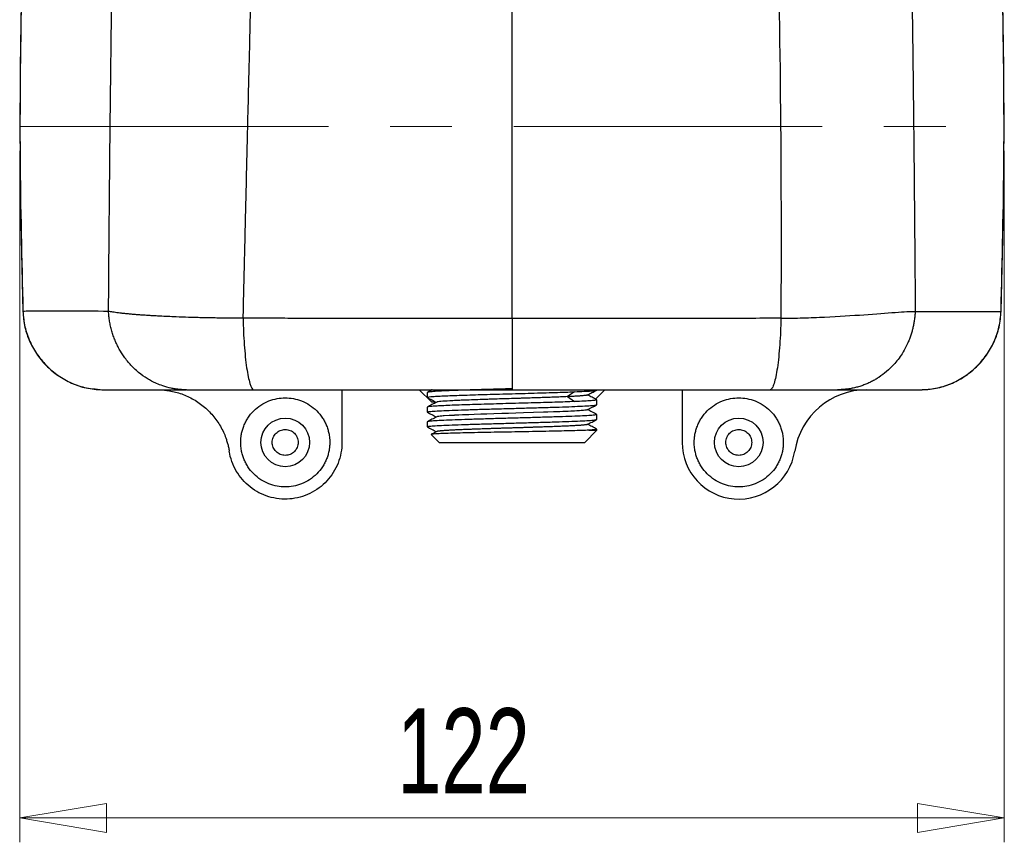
# Model space of a CAD drawing. Header units: millimetres. Extents: x 38 to 184, y 33 to 254.
# Tile 4 of 10: x 38 to 78, y 94 to 128. Entities that reach past the tile are written whole.
import ezdxf

# ---------------------------------------------------------------- set-up
doc = ezdxf.new("R2010")
doc.units = ezdxf.units.MM
doc.linetypes.add('CENTERX2', pattern=[20.32, 12.7, -2.54, 2.54, -2.54])
doc.styles.add('SLDTEXTSTYLE0', font='TXT', dxfattribs={"width": 0.7})
doc.dimstyles.new('SLDDIMSTYLE0', dxfattribs={"dimtxt": 3.5, "dimasz": 3.556, "dimexe": 0, "dimexo": 0.0625, "dimgap": 0.875, "dimtad": 1, "dimdec": 0, "dimlfac": 3, "dimrnd": 1e-09, "dimzin": 12, "dimdsep": 46, "dimtxsty": 'SLDTEXTSTYLE0', "dimblk1": 'CLOSED', "dimblk2": 'CLOSED', "dimsah": 1, "dimcen": 0.09, "dimadec": 0, "dimazin": 3, "dimtfac": 1, "dimtdec": 0, "dimtofl": 0, "dimtmove": 0, "dimatfit": 3, "dimldrblk": 'CLOSED', "dimfxl": 0, "dimfrac": 2, "dimtolj": 1, "dimtzin": 12, "dimarcsym": 0})

# ---------------------------------------------------------------- blocks, each defined once
blk = doc.blocks.new('_Closed')
at = {"color": 0, "linetype": 'ByBlock', "lineweight": -2}
for p, q in [((-1, 0.166667), (0, 0)), ((-1, 0.166667), (-1, -0.166667)), ((0, 0), (-1, -0.166667)), ((0, 0), (-1, 0))]:
    blk.add_line(p, q, dxfattribs=at)
blk = doc.blocks.new('_D')
at = {"color": 7, "linetype": 'Continuous', "lineweight": 0}
for p, q in [((37.943, 122.797), (37.943, 94.354)), ((78.443, 122.797), (78.443, 94.354)), ((37.943, 95.354), (78.443, 95.354))]:
    blk.add_line(p, q, dxfattribs=at)
at = {"color": 7, "linetype": 'Continuous', "lineweight": 18, "xscale": 3.556, "yscale": 3.556, "rotation": 180.0000000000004}
blk.add_blockref('_Closed', (37.943, 95.354), dxfattribs=at)
at = {"color": 7, "linetype": 'Continuous', "lineweight": 18, "xscale": 3.556, "yscale": 3.556}
blk.add_blockref('_Closed', (78.443, 95.354), dxfattribs=at)
at = {"color": 7, "linetype": 'Continuous', "lineweight": 18, "insert": (53.465, 99.866), "char_height": 3.5, "attachment_point": 1, "style": 'SLDTEXTSTYLE0'}
blk.add_mtext('122', dxfattribs=at)

msp = doc.modelspace()

# ---------------------------------------------------------------- linework, layer by layer
at = {"color": 7, "linetype": 'CENTERX2', "lineweight": 18}
msp.add_line((37.943, 123.797), (78.443, 123.797), dxfattribs=at)
at = {"color": 7, "linetype": 'Continuous', "lineweight": 25}
for p, q in [((51.193, 112.971), (51.193, 110.804)), ((54.374, 112.971), (54.876, 112.471)), ((54.7, 112.858), (54.7, 112.657)), ((60.767, 112.888), (60.482, 112.686)), ((60.482, 112.686), (60.767, 112.484)), ((61.627, 112.588), (62.012, 112.971)), ((65.193, 112.971), (65.193, 110.804)), ((54.717, 112.652), (54.7, 112.657)), ((54.876, 112.471), (55.046, 112.471)), ((61.668, 112.561), (61.685, 112.556)), ((61.685, 112.354), (61.685, 112.556)), ((54.7, 112.253), (54.7, 112.052)), ((54.719, 112.047), (54.7, 112.052)), ((61.666, 111.956), (61.685, 111.951)), ((61.685, 111.75), (61.685, 111.951)), ((54.7, 111.649), (54.7, 111.447)), ((54.719, 111.442), (54.7, 111.447)), ((54.872, 111.133), (55.201, 110.804)), ((61.185, 110.804), (61.685, 111.304)), ((61.359, 111.304), (61.685, 111.304)), ((61.685, 111.304), (61.685, 111.346))]:
    msp.add_line(p, q, dxfattribs=at)
at = {"color": 7, "linetype": 'Continuous', "lineweight": 25, "flags": 128}
msp.add_lwpolyline([(61.285, 112.147), (61.278, 112.142), (61.249, 112.135), (61.19, 112.127), (61.14, 112.122), (61.091, 112.117), (61.035, 112.112), (60.968, 112.108), (60.859, 112.101), (60.764, 112.095), (60.712, 112.093), (60.706, 112.092), (60.61, 112.087), (60.507, 112.082), (60.397, 112.077), (60.282, 112.072), (60.161, 112.067), (60.042, 112.063), (59.901, 112.057), (59.663, 112.049), (59.483, 112.043), (59.077, 112.029), (58.668, 112.016), (58.352, 112.006), (58.047, 111.997), (57.773, 111.988), (57.447, 111.978), (57.163, 111.969), (56.915, 111.96), (56.634, 111.951), (56.411, 111.943), (56.333, 111.94), (56.149, 111.932), (56.007, 111.926), (55.895, 111.921), (55.829, 111.918), (55.808, 111.917), (55.805, 111.917), (55.804, 111.917), (55.803, 111.917), (55.803, 111.917), (55.803, 111.917), (55.803, 111.917), (55.803, 111.917), (55.803, 111.917), (55.803, 111.917), (55.803, 111.917), (55.803, 111.917), (55.803, 111.917), (55.799, 111.916), (55.784, 111.916), (55.722, 111.913), (55.607, 111.907), (55.407, 111.894), (55.364, 111.891), (55.302, 111.886), (55.23, 111.879), (55.18, 111.873), (55.15, 111.869), (55.123, 111.864), (55.103, 111.86), (55.095, 111.856)], dxfattribs=at)
at = {"color": 7, "linetype": 'Continuous', "lineweight": 25}
for centre in [(48.86, 110.804), (67.526, 110.804)]:
    msp.add_circle(centre, 1, dxfattribs=at)
for centre, radius, start, end in [((272.28, 123.797), 234.338, 172.48635, 181.85889), ((-155.894, 123.797), 234.338, 358.14138, 7.51362), ((72.794, 109.971), 3, 90, 171.0107), ((67.526, 110.804), 2.333, 180, 351.0107)]:
    msp.add_arc(centre, radius, start, end, dxfattribs=at)
for points in [[(39.956, 154.448), (39.694, 152.334), (39.17, 148.106), (38.604, 141.74), (38.198, 135.362), (37.973, 128.975), (37.909, 122.585), (38.014, 118.326), (38.066, 116.196)], [(78.32, 116.198), (78.372, 118.327), (78.477, 122.586), (78.413, 128.976), (78.188, 135.363), (77.782, 141.74), (77.216, 148.106), (76.692, 152.334), (76.43, 154.448)], [(68.401, 152.095), (68.553, 149.126), (68.819, 143.17), (69.098, 134.134), (69.26, 125.027), (69.276, 118.952), (69.257, 115.91)], [(47.129, 115.911), (47.131, 115.533), (47.165, 114.809), (47.264, 113.817), (47.406, 113.171), (47.504, 112.971), (47.553, 112.971)], [(58.193, 115.905), (58.193, 115.514), (58.193, 114.753), (58.193, 113.799), (58.193, 113.162), (58.193, 112.971), (58.193, 112.971)], [(54.7, 112.657), (54.708, 112.661), (54.723, 112.671), (54.845, 112.686), (55.036, 112.7), (55.299, 112.714), (55.628, 112.729), (56.013, 112.743), (56.448, 112.758), (56.922, 112.772), (57.424, 112.787), (57.944, 112.801), (58.469, 112.815), (58.988, 112.83), (59.489, 112.844), (59.961, 112.859), (60.396, 112.873), (60.643, 112.883), (60.767, 112.888)], [(60.767, 112.888), (60.905, 112.894), (61.18, 112.905), (61.464, 112.923), (61.651, 112.941), (61.674, 112.953), (61.685, 112.959)], [(60.767, 112.484), (60.643, 112.48), (60.396, 112.47), (59.961, 112.455), (59.489, 112.441), (58.988, 112.427), (58.469, 112.412), (57.944, 112.398), (57.424, 112.383), (56.922, 112.369), (56.448, 112.354), (56.013, 112.34), (55.628, 112.326), (55.299, 112.311), (55.036, 112.297), (54.845, 112.282), (54.723, 112.268), (54.708, 112.258), (54.7, 112.253)], [(54.7, 112.052), (54.713, 112.058), (54.739, 112.071), (54.947, 112.09), (55.27, 112.109), (55.708, 112.127), (56.24, 112.146), (56.848, 112.165), (57.507, 112.184), (58.193, 112.203), (58.879, 112.222), (59.538, 112.241), (60.146, 112.26), (60.678, 112.279), (61.116, 112.298), (61.439, 112.316), (61.646, 112.335), (61.672, 112.348), (61.685, 112.354)], [(61.685, 112.556), (61.674, 112.55), (61.651, 112.538), (61.464, 112.52), (61.18, 112.502), (60.905, 112.49), (60.767, 112.484)], [(61.685, 111.951), (61.672, 111.945), (61.646, 111.932), (61.439, 111.913), (61.116, 111.894), (60.678, 111.875), (60.146, 111.857), (59.538, 111.838), (58.879, 111.819), (58.193, 111.8), (57.507, 111.781), (56.848, 111.762), (56.24, 111.743), (55.708, 111.724), (55.27, 111.705), (54.947, 111.686), (54.739, 111.668), (54.713, 111.655), (54.7, 111.649)], [(54.7, 111.447), (54.713, 111.453), (54.739, 111.466), (54.947, 111.485), (55.27, 111.504), (55.708, 111.523), (56.24, 111.542), (56.848, 111.561), (57.507, 111.579), (58.193, 111.598), (58.879, 111.617), (59.538, 111.636), (60.146, 111.655), (60.678, 111.674), (61.116, 111.693), (61.439, 111.712), (61.646, 111.731), (61.672, 111.743), (61.685, 111.75)], [(48.86, 110.271), (48.79, 110.279), (48.65, 110.295), (48.473, 110.418), (48.354, 110.595), (48.312, 110.804), (48.354, 111.014), (48.473, 111.19), (48.65, 111.314), (48.79, 111.33), (48.86, 111.338)], [(48.86, 111.338), (48.929, 111.33), (49.069, 111.314), (49.247, 111.19), (49.365, 111.014), (49.407, 110.804), (49.365, 110.595), (49.247, 110.418), (49.069, 110.295), (48.929, 110.279), (48.86, 110.271)], [(67.526, 110.271), (67.456, 110.279), (67.317, 110.295), (67.139, 110.418), (67.021, 110.595), (66.979, 110.804), (67.021, 111.014), (67.139, 111.19), (67.317, 111.314), (67.456, 111.33), (67.526, 111.338)], [(67.526, 111.338), (67.596, 111.33), (67.736, 111.314), (67.913, 111.19), (68.032, 111.014), (68.073, 110.804), (68.032, 110.595), (67.913, 110.418), (67.736, 110.295), (67.596, 110.279), (67.526, 110.271)], [(55.2, 110.804), (55.212, 110.804), (55.234, 110.804), (55.412, 110.804), (55.688, 110.804), (56.063, 110.804), (56.52, 110.804), (57.04, 110.804), (57.605, 110.804), (58.193, 110.804), (58.781, 110.804), (59.345, 110.804), (59.866, 110.804), (60.322, 110.804), (60.698, 110.804), (60.974, 110.804), (61.152, 110.804), (61.174, 110.804), (61.185, 110.804)]]:
    msp.add_open_spline(points, degree=3, dxfattribs=at)
for points, knots in [([(47.129, 115.911), (47.133, 116.081), (47.142, 116.438), (47.155, 116.996), (47.17, 117.6), (47.185, 118.25), (47.202, 118.946), (47.22, 119.688), (47.254, 121.154), (47.297, 122.934), (47.349, 125.133), (47.4, 127.213), (47.463, 129.832), (47.52, 132.187), (47.592, 135.217), (47.654, 137.898), (47.722, 140.909), (47.77, 142.955), (47.822, 145.202), (47.868, 147.135), (47.91, 148.916), (47.938, 150.097), (47.963, 151.142), (47.978, 151.792), (47.985, 152.095)], [0, 0, 0, 0, 0.014142, 0.029538, 0.046188, 0.064091, 0.083243, 0.103646, 0.125297, 0.204064, 0.25022, 0.306106, 0.375088, 0.465553, 0.499956, 0.624807, 0.687078, 0.749686, 0.795088, 0.874663, 0.911674, 0.944904, 0.974349, 1, 1, 1, 1]), ([(41.588, 116.196), (41.59, 116.356), (41.592, 116.676), (41.596, 117.158), (41.599, 117.641), (41.603, 118.125), (41.607, 118.611), (41.611, 119.098), (41.615, 119.587), (41.619, 120.077), (41.624, 120.568), (41.628, 121.061), (41.633, 121.555), (41.638, 122.051), (41.642, 122.548), (41.647, 123.046), (41.653, 123.546), (41.658, 124.047), (41.663, 124.549), (41.669, 125.053), (41.675, 125.558), (41.681, 126.065), (41.687, 126.573), (41.693, 127.082), (41.7, 127.592), (41.706, 128.104), (41.713, 128.618), (41.721, 129.132), (41.728, 129.648), (41.736, 130.166), (41.744, 130.684), (41.752, 131.204), (41.761, 131.726), (41.769, 132.249), (41.779, 132.773), (41.788, 133.298), (41.802, 134.026), (41.82, 134.958), (41.844, 136.095), (41.869, 137.235), (41.897, 138.38), (41.927, 139.529), (41.959, 140.681), (41.993, 141.838), (42.03, 142.999), (42.07, 144.164), (42.112, 145.332), (42.158, 146.505), (42.207, 147.681), (42.26, 148.862), (42.316, 150.046), (42.356, 150.835), (42.376, 151.23)], [0, 0, 0, 0, 0.013697, 0.027423, 0.041178, 0.054962, 0.068776, 0.082621, 0.096497, 0.110405, 0.124344, 0.138317, 0.152323, 0.166362, 0.180435, 0.194544, 0.208687, 0.222866, 0.237081, 0.251333, 0.265622, 0.279948, 0.294313, 0.308716, 0.323158, 0.33764, 0.352162, 0.366724, 0.381327, 0.395971, 0.410657, 0.425385, 0.440155, 0.454969, 0.469826, 0.484727, 0.499673, 0.531825, 0.564133, 0.596602, 0.629235, 0.662035, 0.695007, 0.728154, 0.761478, 0.794984, 0.828675, 0.862553, 0.896622, 0.930885, 0.965343, 1, 1, 1, 1]), ([(74.009, 151.232), (74.02, 151.026), (74.041, 150.616), (74.071, 150.001), (74.101, 149.386), (74.129, 148.773), (74.156, 148.161), (74.183, 147.55), (74.208, 146.941), (74.233, 146.332), (74.256, 145.725), (74.279, 145.119), (74.301, 144.514), (74.322, 143.91), (74.342, 143.307), (74.362, 142.705), (74.381, 142.105), (74.399, 141.506), (74.417, 140.908), (74.433, 140.311), (74.45, 139.715), (74.465, 139.121), (74.48, 138.528), (74.495, 137.936), (74.509, 137.345), (74.522, 136.756), (74.535, 136.167), (74.547, 135.58), (74.559, 134.994), (74.571, 134.41), (74.585, 133.68), (74.6, 132.806), (74.618, 131.79), (74.634, 130.778), (74.649, 129.771), (74.663, 128.769), (74.676, 127.772), (74.689, 126.779), (74.701, 125.792), (74.712, 124.81), (74.723, 123.833), (74.733, 122.861), (74.742, 121.893), (74.751, 120.931), (74.76, 119.974), (74.768, 119.022), (74.775, 118.075), (74.783, 117.133), (74.787, 116.508), (74.79, 116.196)], [0, 0, 0, 0, 0.018002, 0.035947, 0.053835, 0.071667, 0.089443, 0.107163, 0.124828, 0.142438, 0.159993, 0.177495, 0.194942, 0.212337, 0.229679, 0.246968, 0.264205, 0.281391, 0.298526, 0.31561, 0.332644, 0.349629, 0.366564, 0.383451, 0.40029, 0.417081, 0.433824, 0.450522, 0.467173, 0.483779, 0.50034, 0.52932, 0.558138, 0.586798, 0.615303, 0.643656, 0.67186, 0.699919, 0.727836, 0.755615, 0.783259, 0.810771, 0.838157, 0.865418, 0.892559, 0.919584, 0.946497, 0.973301, 1, 1, 1, 1]), ([(58.193, 115.905), (58.193, 119.986), (58.193, 124.214), (58.193, 132.856), (58.193, 137.271), (58.193, 141.722)], [0, 0, 0, 0, 0.5, 0.5, 1, 1, 1, 1]), ([(41.589, 116.196), (40.424, 116.196), (39.542, 116.197), (38.364, 116.197), (38.067, 116.196), (38.066, 116.195)], [0, 0, 0, 0, 0.5, 0.5, 1, 1, 1, 1]), ([(38.066, 116.196), (38.084, 115.975), (38.12, 115.545), (38.33, 114.935), (38.652, 114.386), (39.072, 113.903), (39.569, 113.497), (40.129, 113.196), (40.661, 113.023), (41.003, 113.003), (41.136, 112.995)], [0, 0, 0, 0, 0.13637, 0.265559, 0.3948, 0.527008, 0.659083, 0.788574, 0.918214, 1, 1, 1, 1]), ([(38.066, 116.195), (38.073, 115.98), (38.101, 115.769), (38.172, 115.458), (38.201, 115.355), (38.268, 115.152), (38.307, 115.051), (38.437, 114.758), (38.541, 114.572), (38.785, 114.223), (38.926, 114.058), (39.232, 113.761), (39.398, 113.628), (39.667, 113.453), (39.76, 113.399), (39.95, 113.299), (40.047, 113.255), (40.342, 113.135), (40.546, 113.074), (40.969, 112.991), (41.182, 112.97), (41.398, 112.97)], [0, 0, 0, 0, 0.125, 0.125, 0.1875, 0.1875, 0.25, 0.25, 0.375, 0.375, 0.5, 0.5, 0.625, 0.625, 0.6875, 0.6875, 0.75, 0.75, 0.875, 0.875, 1, 1, 1, 1]), ([(47.129, 115.911), (47.086, 115.911), (47, 115.911), (46.872, 115.912), (46.743, 115.913), (46.614, 115.914), (46.485, 115.915), (46.357, 115.916), (46.229, 115.918), (46.101, 115.92), (45.974, 115.922), (45.847, 115.924), (45.72, 115.927), (45.594, 115.929), (45.469, 115.932), (45.342, 115.935), (45.145, 115.94), (44.814, 115.95), (44.3, 115.968), (43.843, 115.989), (43.496, 116.008), (43.294, 116.02), (43.1, 116.032), (42.913, 116.045), (42.736, 116.058), (42.567, 116.072), (42.408, 116.087), (42.258, 116.101), (42.119, 116.116), (41.99, 116.132), (41.872, 116.147), (41.765, 116.163), (41.669, 116.179), (41.615, 116.19), (41.589, 116.196)], [0, 0, 0, 0, 0.016989, 0.034053, 0.051191, 0.068403, 0.085689, 0.103046, 0.120473, 0.137969, 0.15553, 0.173155, 0.190841, 0.208584, 0.226383, 0.244233, 0.263336, 0.312006, 0.390667, 0.499573, 0.536178, 0.57276, 0.609294, 0.645752, 0.682104, 0.718322, 0.754378, 0.790244, 0.825892, 0.861293, 0.896424, 0.931262, 0.965792, 1, 1, 1, 1]), ([(44.791, 112.97), (44.762, 112.971), (44.697, 112.971), (44.59, 112.976), (44.465, 112.987), (44.321, 113.005), (44.101, 113.045), (43.844, 113.115), (43.577, 113.218), (43.365, 113.32), (43.114, 113.463), (42.872, 113.635), (42.654, 113.828), (42.448, 114.038), (42.234, 114.301), (42.053, 114.591), (41.934, 114.821), (41.852, 115.004), (41.781, 115.193), (41.72, 115.386), (41.669, 115.584), (41.631, 115.785), (41.602, 115.989), (41.593, 116.127), (41.589, 116.196)], [0, 0, 0, 0, 0.017868, 0.039626, 0.065274, 0.094811, 0.128238, 0.202034, 0.256933, 0.302288, 0.344693, 0.431787, 0.480997, 0.519288, 0.607995, 0.682444, 0.721467, 0.760679, 0.800081, 0.839676, 0.879464, 0.919446, 0.959624, 1, 1, 1, 1]), ([(58.193, 115.905), (58.008, 115.905), (57.639, 115.904), (57.085, 115.904), (56.53, 115.904), (55.976, 115.903), (55.304, 115.903), (54.195, 115.903), (52.751, 115.904), (51.208, 115.906), (49.979, 115.907), (48.964, 115.908), (48.046, 115.909), (47.435, 115.91), (47.129, 115.911)], [0, 0, 0, 0, 0.049941, 0.099901, 0.149877, 0.199868, 0.249871, 0.331583, 0.5, 0.640747, 0.75013, 0.833462, 0.916755, 1, 1, 1, 1]), ([(69.257, 115.91), (68.799, 115.909), (67.882, 115.907), (66.043, 115.904), (63.737, 115.901), (60.965, 115.9), (59.116, 115.903), (58.193, 115.905)], [0, 0, 0, 0, 0.125, 0.25, 0.5, 0.75, 1, 1, 1, 1]), ([(69.257, 115.91), (69.256, 115.721), (69.246, 115.359), (69.205, 114.647), (69.122, 113.814), (69.003, 113.279), (68.905, 113.027), (68.857, 112.971), (68.833, 112.971)], [0, 0, 0, 0, 0.125, 0.25, 0.5, 0.75, 0.875, 1, 1, 1, 1]), ([(69.257, 115.91), (69.565, 115.911), (70.178, 115.923), (71.365, 115.97), (72.73, 116.058), (74.042, 116.162), (74.607, 116.196), (74.789, 116.196)], [0, 0, 0, 0, 0.125, 0.25, 0.5, 0.75, 1, 1, 1, 1]), ([(74.789, 116.196), (74.787, 116.164), (74.784, 116.1), (74.775, 116.006), (74.764, 115.914), (74.752, 115.824), (74.737, 115.738), (74.722, 115.653), (74.704, 115.572), (74.68, 115.469), (74.645, 115.336), (74.595, 115.178), (74.536, 115.018), (74.477, 114.88), (74.386, 114.689), (74.213, 114.384), (73.861, 113.925), (73.466, 113.588), (73.144, 113.389), (72.993, 113.306), (72.835, 113.231), (72.672, 113.165), (72.503, 113.107), (72.33, 113.058), (72.151, 113.02), (71.969, 112.992), (71.783, 112.974), (71.658, 112.971), (71.595, 112.97)], [0, 0, 0, 0, 0.018938, 0.03743, 0.055474, 0.073073, 0.090227, 0.106936, 0.123201, 0.139024, 0.169059, 0.203799, 0.236446, 0.269094, 0.292527, 0.361473, 0.475848, 0.635512, 0.669885, 0.704719, 0.740015, 0.775772, 0.81199, 0.84867, 0.88581, 0.923412, 0.961476, 1, 1, 1, 1]), ([(74.79, 116.196), (75.958, 116.196), (76.842, 116.196), (78.023, 116.196), (78.32, 116.196), (78.32, 116.196)], [0, 0, 0, 0, 0.5, 0.5, 1, 1, 1, 1]), ([(74.988, 112.971), (75.209, 112.982), (75.64, 113.003), (76.258, 113.194), (76.817, 113.498), (77.314, 113.903), (77.735, 114.387), (78.056, 114.936), (78.266, 115.548), (78.302, 115.978), (78.32, 116.198)], [0, 0, 0, 0, 0.129386, 0.251991, 0.37463, 0.500058, 0.625328, 0.748116, 0.871018, 1, 1, 1, 1]), ([(74.989, 112.97), (75.204, 112.97), (75.416, 112.991), (75.729, 113.052), (75.833, 113.077), (76.038, 113.138), (76.14, 113.174), (76.438, 113.294), (76.626, 113.393), (76.983, 113.625), (77.153, 113.76), (77.459, 114.057), (77.597, 114.218), (77.781, 114.481), (77.839, 114.573), (77.944, 114.759), (77.992, 114.855), (78.121, 115.146), (78.189, 115.348), (78.285, 115.768), (78.313, 115.981), (78.32, 116.196)], [0, 0, 0, 0, 0.125, 0.125, 0.1875, 0.1875, 0.25, 0.25, 0.375, 0.375, 0.5, 0.5, 0.625, 0.625, 0.6875, 0.6875, 0.75, 0.75, 0.875, 0.875, 1, 1, 1, 1]), ([(41.398, 112.971), (41.416, 112.971), (41.452, 112.971), (41.745, 112.971), (42.211, 112.971), (42.875, 112.971), (43.71, 112.971), (44.42, 112.971), (44.772, 112.971)], [0, 0, 0, 0, 0.167685, 0.334513, 0.500897, 0.667416, 0.834641, 1, 1, 1, 1]), ([(43.592, 112.971), (43.625, 112.971), (43.692, 112.97), (43.792, 112.965), (43.892, 112.956), (43.991, 112.945), (44.144, 112.922), (44.348, 112.878), (44.602, 112.8), (44.851, 112.698), (45.175, 112.531), (45.551, 112.265), (45.873, 111.935), (46.089, 111.641), (46.228, 111.411), (46.345, 111.172), (46.428, 110.957), (46.486, 110.766), (46.526, 110.604), (46.545, 110.495), (46.555, 110.44)], [0, 0, 0, 0, 0.023655, 0.047274, 0.070883, 0.094508, 0.118176, 0.180083, 0.24203, 0.305998, 0.370005, 0.500005, 0.630005, 0.693972, 0.757979, 0.819886, 0.881833, 0.921233, 0.960582, 1, 1, 1, 1]), ([(44.791, 112.97), (44.801, 112.97), (44.824, 112.97), (44.865, 112.97), (44.911, 112.97), (45.004, 112.97), (45.171, 112.97), (45.466, 112.971), (45.819, 112.971), (46.175, 112.971), (46.458, 112.971), (46.743, 112.971), (46.967, 112.971), (47.194, 112.971), (47.317, 112.971), (47.441, 112.971), (47.52, 112.971), (47.553, 112.971)], [0, 0, 0, 0, 0.026858, 0.063293, 0.10013, 0.125311, 0.247823, 0.372742, 0.501729, 0.630502, 0.71776, 0.754834, 0.876224, 0.901991, 0.937521, 0.974066, 1, 1, 1, 1]), ([(47.553, 112.971), (47.993, 112.971), (48.875, 112.971), (50.643, 112.971), (52.861, 112.971), (55.528, 112.971), (57.305, 112.971), (58.193, 112.971)], [0, 0, 0, 0, 0.125, 0.25, 0.5, 0.75, 1, 1, 1, 1]), ([(58.166, 113.009), (57.947, 113.003), (57.498, 112.99), (56.848, 112.972), (56.24, 112.953), (55.708, 112.934), (55.27, 112.915), (54.947, 112.896), (54.739, 112.877), (54.713, 112.864), (54.7, 112.858)], [0, 0, 0, 0, 0.120677, 0.246295, 0.371912, 0.49753, 0.623147, 0.748765, 0.874382, 1, 1, 1, 1]), ([(54.912, 112.971), (54.908, 112.968), (54.838, 112.932), (54.768, 112.895), (54.702, 112.861)], [0, 0, 0, 0, 0.068495, 1, 1, 1, 1]), ([(60.482, 112.686), (60.388, 112.682), (60.204, 112.674), (59.919, 112.663), (59.639, 112.653), (59.381, 112.644), (59.163, 112.637), (58.963, 112.63), (58.784, 112.624), (58.607, 112.619), (58.494, 112.615), (58.426, 112.613), (58.126, 112.604), (57.749, 112.592), (57.323, 112.579), (57.092, 112.571), (56.822, 112.562), (56.507, 112.551), (56.232, 112.541), (56.028, 112.532), (55.893, 112.526), (55.782, 112.52), (55.697, 112.516), (55.5, 112.506), (55.243, 112.488), (55.102, 112.47), (55.098, 112.461), (55.098, 112.461)], [0, 0, 0, 0, 0.0549342, 0.108131, 0.1454387, 0.1891876, 0.2259811, 0.2412097, 0.2753631, 0.3017551, 0.31518, 0.3221663, 0.3299974, 0.439692, 0.47638, 0.5113237, 0.5401938, 0.5976303, 0.6594326, 0.6815583, 0.7119454, 0.7393682, 0.7527719, 0.7697247, 0.8794221, 0.9891628, 1, 1, 1, 1]), ([(58.193, 112.971), (59.081, 112.971), (60.858, 112.971), (63.525, 112.971), (65.743, 112.971), (67.511, 112.971), (68.393, 112.971), (68.833, 112.971)], [0, 0, 0, 0, 0.25, 0.5, 0.75, 0.875, 1, 1, 1, 1]), ([(61.286, 112.749), (61.282, 112.748), (61.274, 112.745), (61.251, 112.74), (61.223, 112.736), (61.189, 112.732), (61.143, 112.727), (61.08, 112.721), (61.009, 112.715), (60.937, 112.71), (60.863, 112.706), (60.778, 112.701), (60.686, 112.696), (60.588, 112.691), (60.517, 112.688), (60.482, 112.686)], [0, 0, 0, 0, 0.061661, 0.139992, 0.218508, 0.269656, 0.347344, 0.452207, 0.543352, 0.609256, 0.687122, 0.765131, 0.843279, 0.921567, 1, 1, 1, 1]), ([(61.286, 112.749), (61.351, 112.783), (61.482, 112.851), (61.613, 112.919), (61.678, 112.953)], [0, 0, 0, 0, 0.499959, 1, 1, 1, 1]), ([(61.683, 112.559), (61.618, 112.593), (61.491, 112.659), (61.364, 112.725), (61.303, 112.758)], [0, 0, 0, 0, 0.514352, 1, 1, 1, 1]), ([(68.833, 112.971), (69.158, 112.971), (69.787, 112.971), (70.605, 112.971), (71.234, 112.97), (71.504, 112.97), (71.595, 112.97)], [0, 0, 0, 0, 0.25, 0.5, 0.75, 1, 1, 1, 1]), ([(71.595, 112.97), (71.641, 112.97), (71.743, 112.97), (71.91, 112.971), (72.105, 112.971), (72.324, 112.971), (72.564, 112.971), (72.821, 112.971), (73.233, 112.971), (73.697, 112.971), (74.15, 112.972), (74.514, 112.971), (74.744, 112.971), (74.874, 112.971), (74.935, 112.971), (74.969, 112.971), (74.986, 112.971), (74.988, 112.97), (74.989, 112.97)], [0, 0, 0, 0, 0.020454, 0.046017, 0.076689, 0.11247, 0.153361, 0.199361, 0.25047, 0.388372, 0.499404, 0.609079, 0.748636, 0.814857, 0.873103, 0.923376, 0.965675, 1, 1, 1, 1]), ([(47.026, 110.804), (47.027, 110.827), (47.027, 110.871), (47.031, 110.938), (47.037, 111.005), (47.045, 111.072), (47.063, 111.174), (47.095, 111.312), (47.153, 111.482), (47.229, 111.649), (47.355, 111.865), (47.554, 112.11), (47.847, 112.348), (48.176, 112.518), (48.517, 112.616), (48.86, 112.648), (49.202, 112.616), (49.543, 112.518), (49.872, 112.348), (50.165, 112.11), (50.364, 111.865), (50.49, 111.649), (50.566, 111.483), (50.624, 111.312), (50.66, 111.16), (50.68, 111.028), (50.691, 110.916), (50.692, 110.842), (50.693, 110.804)], [0, 0, 0, 0, 0.011673, 0.023324, 0.03497, 0.046627, 0.058309, 0.08919, 0.120101, 0.15227, 0.184469, 0.250118, 0.315768, 0.380053, 0.441772, 0.500003, 0.558234, 0.619953, 0.684238, 0.749887, 0.815537, 0.847705, 0.879904, 0.910785, 0.941696, 0.961136, 0.980546, 1, 1, 1, 1]), ([(54.704, 112.652), (54.769, 112.618), (54.895, 112.553), (55.021, 112.487), (55.083, 112.455)], [0, 0, 0, 0, 0.51436, 1, 1, 1, 1]), ([(55.095, 112.461), (55.03, 112.427), (54.9, 112.36), (54.771, 112.292), (54.706, 112.258)], [0, 0, 0, 0, 0.499966, 1, 1, 1, 1]), ([(61.292, 112.147), (61.357, 112.181), (61.487, 112.248), (61.617, 112.316), (61.681, 112.35)], [0, 0, 0, 0, 0.499963, 1, 1, 1, 1]), ([(65.693, 110.804), (65.693, 110.827), (65.694, 110.871), (65.697, 110.938), (65.704, 111.005), (65.712, 111.072), (65.729, 111.174), (65.762, 111.312), (65.82, 111.482), (65.896, 111.649), (66.022, 111.865), (66.221, 112.11), (66.514, 112.348), (66.842, 112.518), (67.184, 112.616), (67.526, 112.648), (67.868, 112.616), (68.21, 112.518), (68.539, 112.348), (68.832, 112.11), (69.031, 111.865), (69.157, 111.649), (69.233, 111.483), (69.291, 111.312), (69.327, 111.16), (69.347, 111.028), (69.358, 110.916), (69.359, 110.842), (69.36, 110.804)], [0, 0, 0, 0, 0.011673, 0.023324, 0.03497, 0.046627, 0.058309, 0.08919, 0.120101, 0.15227, 0.184469, 0.250118, 0.315768, 0.380053, 0.441772, 0.500003, 0.558234, 0.619953, 0.684238, 0.749887, 0.815537, 0.847705, 0.879904, 0.910785, 0.941696, 0.961136, 0.980546, 1, 1, 1, 1]), ([(54.705, 112.047), (54.77, 112.013), (54.895, 111.948), (55.021, 111.882), (55.082, 111.85)], [0, 0, 0, 0, 0.515219, 1, 1, 1, 1]), ([(55.095, 111.857), (55.03, 111.823), (54.9, 111.755), (54.771, 111.688), (54.706, 111.654)], [0, 0, 0, 0, 0.499961, 1, 1, 1, 1]), ([(61.68, 111.956), (61.615, 111.99), (61.49, 112.055), (61.364, 112.121), (61.303, 112.153)], [0, 0, 0, 0, 0.516555, 1, 1, 1, 1]), ([(61.291, 111.542), (61.286, 111.54), (61.274, 111.535), (61.239, 111.528), (61.196, 111.523), (61.153, 111.518), (61.101, 111.513), (61.042, 111.508), (60.974, 111.503), (60.909, 111.499), (60.838, 111.495), (60.752, 111.49), (60.64, 111.484), (60.525, 111.478), (60.416, 111.473), (60.309, 111.469), (60.189, 111.464), (60.064, 111.459), (59.934, 111.454), (59.801, 111.449), (59.639, 111.443), (59.441, 111.436), (59.24, 111.43), (59.063, 111.424), (58.917, 111.419), (58.761, 111.414), (58.603, 111.409), (58.444, 111.404), (58.304, 111.4), (58.164, 111.396), (58.004, 111.391), (57.817, 111.385), (57.64, 111.379), (57.484, 111.374), (57.338, 111.37), (57.186, 111.365), (57.036, 111.36), (56.889, 111.355), (56.748, 111.35), (56.585, 111.344), (56.399, 111.337), (56.229, 111.331), (56.089, 111.325), (55.98, 111.32), (55.871, 111.315), (55.768, 111.31), (55.671, 111.306), (55.592, 111.301), (55.517, 111.297), (55.439, 111.292), (55.358, 111.286), (55.29, 111.28), (55.237, 111.275), (55.194, 111.271), (55.157, 111.266), (55.127, 111.261), (55.105, 111.256), (55.097, 111.253), (55.093, 111.251)], [0, 0, 0, 0, 0.022002, 0.049976, 0.064543, 0.081486, 0.098468, 0.115486, 0.13254, 0.149633, 0.160301, 0.177312, 0.200595, 0.220534, 0.234723, 0.25166, 0.268638, 0.285656, 0.302714, 0.319813, 0.336266, 0.362356, 0.390383, 0.404897, 0.42184, 0.438822, 0.45584, 0.472894, 0.489986, 0.500784, 0.517769, 0.540913, 0.560806, 0.575077, 0.592015, 0.608993, 0.626011, 0.643068, 0.660167, 0.676462, 0.70271, 0.730807, 0.745251, 0.762194, 0.779175, 0.796193, 0.813248, 0.83034, 0.841364, 0.858305, 0.881212, 0.901035, 0.915431, 0.93237, 0.949348, 0.966366, 0.983424, 1, 1, 1, 1]), ([(61.291, 111.542), (61.356, 111.575), (61.486, 111.643), (61.616, 111.711), (61.681, 111.745)], [0, 0, 0, 0, 0.49996, 1, 1, 1, 1]), ([(61.681, 111.351), (61.616, 111.385), (61.49, 111.451), (61.364, 111.516), (61.303, 111.548)], [0, 0, 0, 0, 0.515937, 1, 1, 1, 1]), ([(54.706, 111.442), (54.771, 111.408), (54.896, 111.343), (55.022, 111.277), (55.082, 111.246)], [0, 0, 0, 0, 0.516505, 1, 1, 1, 1]), ([(61.359, 111.304), (61.264, 111.301), (61.074, 111.294), (60.686, 111.283), (60.235, 111.272), (59.727, 111.261), (59.179, 111.251), (58.606, 111.24), (58.025, 111.229), (57.453, 111.219), (56.905, 111.208), (56.397, 111.197), (55.944, 111.187), (55.557, 111.176), (55.248, 111.165), (55.026, 111.154), (54.889, 111.144), (54.877, 111.137), (54.872, 111.133)], [0, 0, 0, 0, 0.063972, 0.127747, 0.191326, 0.254709, 0.317896, 0.380886, 0.44368, 0.506279, 0.56868, 0.630886, 0.692896, 0.754709, 0.816326, 0.877747, 0.938972, 1, 1, 1, 1]), ([(55.094, 111.252), (55.029, 111.218), (54.958, 111.181), (54.888, 111.144), (54.882, 111.141)], [0, 0, 0, 0, 0.9166453, 1, 1, 1, 1]), ([(61.681, 111.346), (61.67, 111.339), (61.646, 111.325), (61.456, 111.311), (61.359, 111.304)], [0, 0, 0, 0, 0.487275, 1, 1, 1, 1]), ([(51.193, 110.804), (51.193, 110.514), (51.138, 110.224), (50.927, 109.684), (50.77, 109.433), (50.376, 109.007), (50.139, 108.831), (49.617, 108.578), (49.332, 108.501), (48.753, 108.455), (48.46, 108.487), (47.904, 108.656), (47.643, 108.792), (47.187, 109.152), (46.993, 109.374), (46.7, 109.875), (46.6, 110.153), (46.555, 110.44)], [0, 0, 0, 0, 0.125, 0.125, 0.25, 0.25, 0.375, 0.375, 0.5, 0.5, 0.625, 0.625, 0.75, 0.75, 0.875, 0.875, 1, 1, 1, 1]), ([(50.693, 110.804), (50.693, 110.782), (50.692, 110.737), (50.688, 110.67), (50.682, 110.603), (50.674, 110.537), (50.657, 110.434), (50.624, 110.297), (50.566, 110.126), (50.49, 109.959), (50.364, 109.744), (50.165, 109.499), (49.872, 109.261), (49.543, 109.09), (49.202, 108.992), (48.86, 108.961), (48.517, 108.992), (48.176, 109.09), (47.847, 109.261), (47.554, 109.499), (47.355, 109.744), (47.229, 109.959), (47.153, 110.126), (47.095, 110.297), (47.059, 110.449), (47.039, 110.581), (47.028, 110.692), (47.027, 110.767), (47.026, 110.804)], [0, 0, 0, 0, 0.011673, 0.023324, 0.03497, 0.046627, 0.058309, 0.08919, 0.120101, 0.15227, 0.184469, 0.250118, 0.315768, 0.380053, 0.441772, 0.500003, 0.558234, 0.619953, 0.684238, 0.749887, 0.815537, 0.847705, 0.879904, 0.910785, 0.941696, 0.961136, 0.980546, 1, 1, 1, 1]), ([(69.36, 110.804), (69.359, 110.782), (69.359, 110.737), (69.355, 110.67), (69.349, 110.603), (69.34, 110.537), (69.323, 110.434), (69.291, 110.297), (69.233, 110.126), (69.157, 109.959), (69.031, 109.744), (68.832, 109.499), (68.539, 109.261), (68.21, 109.09), (67.868, 108.992), (67.526, 108.961), (67.184, 108.992), (66.842, 109.09), (66.514, 109.261), (66.221, 109.499), (66.022, 109.744), (65.896, 109.959), (65.82, 110.126), (65.762, 110.297), (65.726, 110.449), (65.705, 110.581), (65.695, 110.692), (65.694, 110.767), (65.693, 110.804)], [0, 0, 0, 0, 0.011673, 0.023324, 0.03497, 0.046627, 0.058309, 0.08919, 0.120101, 0.15227, 0.184469, 0.250118, 0.315768, 0.380053, 0.441772, 0.500003, 0.558234, 0.619953, 0.684238, 0.749887, 0.815537, 0.847705, 0.879904, 0.910785, 0.941696, 0.961136, 0.980546, 1, 1, 1, 1])]:
    msp.add_open_spline(points, degree=3, knots=knots, dxfattribs=at)

# ---------------------------------------------------------------- dimensions: what is measured, and where the dimension line sits
at = {"color": 7, "linetype": 'Continuous', "lineweight": 18}
dim = msp.add_linear_dim(base=(78.4431, 95.3539), p1=(37.9427, 123.7966), p2=(78.4431, 123.7966), dimstyle='SLDDIMSTYLE0', dxfattribs=at)
dim.commit()
dim.dimension.update_dxf_attribs({"geometry": '_D', "text_midpoint": (56.7458, 95.3539), "dimtype": 160})

doc.saveas('drawing.dxf')
